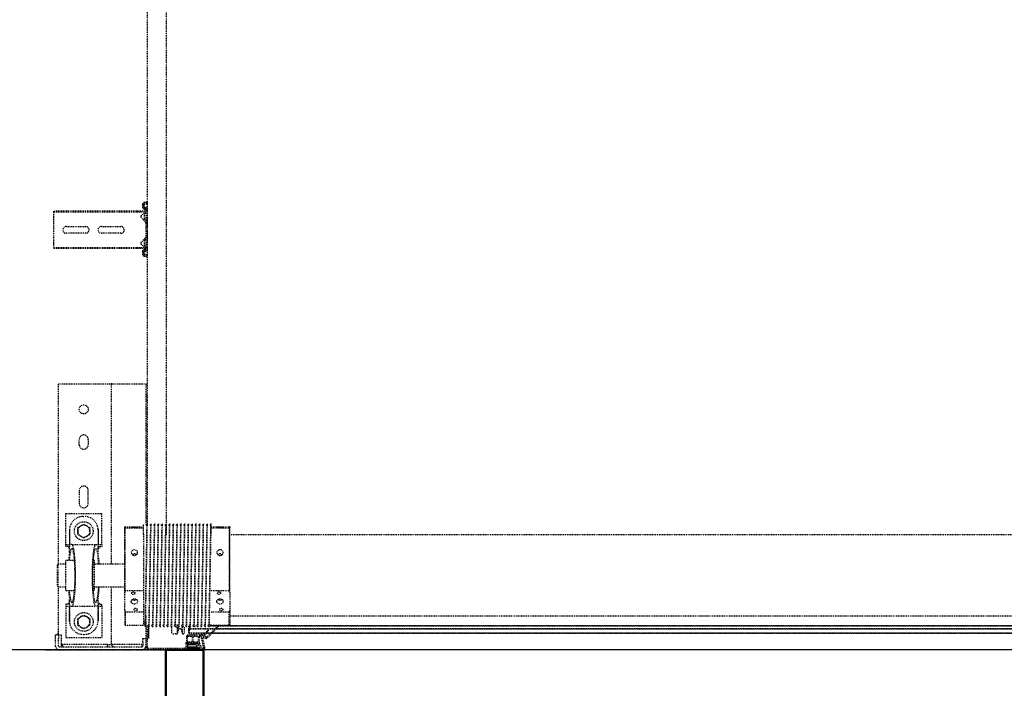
# Model space of a CAD drawing. Header units: centimetres. Extents: x 47725 to 65780, y 1899 to 12037.
# Tile 7 of 156: x 49598 to 49730, y 4523 to 4613. Entities that reach past the tile are written whole.
import ezdxf

# ---------------------------------------------------------------- set-up
doc = ezdxf.new("R2010")
doc.units = ezdxf.units.CM
doc.header["$LTSCALE"] = 0.02
doc.linetypes.add('DASHED2', pattern=[9.525, 6.35, -3.175])
doc.layers.add('CKDRZWI_', color=7, linetype='Continuous')
doc.layers.add('CKWYMIAR', color=3, linetype='Continuous')
doc.layers.add('CKPOM_POWIERZ', color=1, linetype='Continuous', plot=False)
doc.layers.add('CKSCIANY_PRZEKR', color=6, linetype='Continuous', lineweight=50)
doc.styles.get("Standard").update_dxf_attribs({"font": 'ic-simplex.shx', "width": 0.8})
doc.dimstyles.new('Kopia2 CADKON cm', dxfattribs={"dimscale": 5, "dimtxt": 3, "dimasz": 2.5, "dimexe": 1.8, "dimexo": 5, "dimgap": 0.6, "dimtad": 1, "dimrnd": 0.5, "dimtxsty": 'Standard', "dimblk1": 'OBLIQUE', "dimblk2": 'OBLIQUE', "dimsah": 1, "dimcen": 2.5, "dimadec": 1, "dimazin": 2, "dimtfac": 1, "dimtix": 1, "dimtmove": 2, "dimatfit": 3, "dimldrblk": 'OPEN30', "dimfxl": 2, "dimfxlon": 1, "dimtfill": 1, "dimtolj": 1, "dimarcsym": 0})

# ---------------------------------------------------------------- blocks, each defined once
blk = doc.blocks.new('A$7E8814B27261F1')
at = {"color": 7, "linetype": 'DASHED2', "ltscale": 10}
for p, q in [((200, 4585), (200, 4567)), ((200, 4567), (200, 4457)), ((204, 4567), (204, 4457)), ((204, 4567), (205, 4566.5)), ((205, 4572), (215, 4572)), ((205, 4568), (215, 4568)), ((220, 4564.6), (205, 4564.6)), ((207, 4564.6), (207, 4563)), ((215, 4572), (220, 4572)), ((220, 4568), (215, 4568)), ((220, 4572), (220, 4568)), ((223, 4568), (220, 4571)), ((220, 4568), (220, 4564.6)), ((220, 4568), (223, 4568)), ((221.7, 4568), (284, 4568)), ((285.5, 4570), (284, 4568.5)), ((284, 4568.5), (314, 4568.5)), ((284, 4568.5), (284, 4558.5)), ((312.5, 4570), (285.5, 4570)), ((314, 4568.5), (312.5, 4570)), ((314, 4558.5), (314, 4568.5)), ((314, 4568), (554, 4568)), ((554, 4568), (554, 4563)), ((735.3, 4575), (734.2, 4575)), ((734.2, 4463.5), (734.2, 4575)), ((735.3, 4463.5), (735.3, 4575)), ((740.4, 4575), (735.3, 4575)), ((742.2, 4575), (740.4, 4575)), ((747.8, 4575), (742.2, 4575)), ((749.7, 4575), (747.8, 4575)), ((768.6, 4575), (749.7, 4575)), ((770.5, 4575), (768.6, 4575)), ((776.1, 4575), (770.5, 4575)), ((777.8, 4575), (776.1, 4575)), ((782.9, 4575), (777.8, 4575)), ((784.1, 4575), (782.9, 4575)), ((782.9, 4463.5), (782.9, 4575)), ((784.1, 4463.5), (784.1, 4575)), ((204, 4563), (207, 4563)), ((207, 4563), (204, 4563)), ((207, 4503), (207, 4563)), ((216.5, 4558.5), (216.5, 4510.5)), ((257.9, 4558.5), (216.5, 4558.5)), ((237.5, 4553.5), (257.9, 4553.5)), ((257.9, 4553.5), (238.5, 4553.5)), ((257.9, 4558.5), (257.9, 4553.5)), ((260.5, 4558.5), (257.9, 4558.5)), ((257.9, 4553.5), (257.9, 4550.4)), ((260.5, 4553.5), (257.9, 4553.5)), ((260.5, 4553.5), (260.5, 4558.5)), ((260.5, 4553.6), (268, 4553.6)), ((279, 4558.5), (319, 4558.5)), ((279, 4558.5), (279, 4546.8)), ((319, 4546.8), (319, 4558.5)), ((330, 4553.6), (337.5, 4553.6)), ((337.5, 4553.5), (337.5, 4558.5)), ((337.5, 4558.5), (340.1, 4558.5)), ((340.1, 4553.5), (337.5, 4553.5)), ((340.1, 4558.5), (381.5, 4558.5)), ((340.1, 4558.5), (340.1, 4553.5)), ((340.1, 4550.4), (340.1, 4553.5)), ((360.5, 4553.5), (340.1, 4553.5)), ((359.5, 4553.5), (340.1, 4553.5)), ((381.5, 4558.5), (381.5, 4510.5)), ((554, 4563), (554, 4503)), ((754.6, 4532), (754.6, 4558)), ((763.6, 4558), (763.6, 4532)), ((227.8, 4534.5), (230.1, 4538.5)), ((230.1, 4538.5), (232.4, 4542.5)), ((232.4, 4542.5), (237, 4542.5)), ((237, 4542.5), (241.6, 4542.5)), ((241.6, 4542.5), (243.9, 4538.5)), ((243.9, 4538.5), (246.2, 4534.5)), ((257.9, 4550.4), (257.9, 4518.6)), ((340.1, 4550.4), (340.1, 4518.6)), ((348.8, 4534.5), (351.1, 4538.5)), ((351.1, 4538.5), (353.4, 4542.5)), ((353.4, 4542.5), (358, 4542.5)), ((358, 4542.5), (362.6, 4542.5)), ((362.6, 4542.5), (364.9, 4538.5)), ((364.9, 4538.5), (367.2, 4534.5)), ((412, 4540.5), (395, 4540.5)), ((473, 4540.5), (480, 4540.5)), ((220.5, 4535.5), (220.5, 4533.5)), ((230.1, 4530.5), (227.8, 4534.5)), ((232.4, 4526.5), (230.1, 4530.5)), ((237, 4526.5), (232.4, 4526.5)), ((241.6, 4526.5), (237, 4526.5)), ((243.9, 4530.5), (241.6, 4526.5)), ((246.2, 4534.5), (243.9, 4530.5)), ((351.1, 4530.5), (348.8, 4534.5)), ((353.4, 4526.5), (351.1, 4530.5)), ((358, 4526.5), (353.4, 4526.5)), ((362.6, 4526.5), (358, 4526.5)), ((364.9, 4530.5), (362.6, 4526.5)), ((367.2, 4534.5), (364.9, 4530.5)), ((377.5, 4535.5), (377.5, 4533.5)), ((395, 4528.5), (412, 4528.5)), ((480, 4528.5), (473, 4528.5)), ((237.5, 4515.5), (257.9, 4515.5)), ((257.9, 4515.5), (238.5, 4515.5)), ((257.9, 4515.5), (257.9, 4518.6)), ((257.9, 4515.5), (257.9, 4510.5)), ((260.5, 4515.5), (257.9, 4515.5)), ((260.5, 4515.5), (260.5, 4510.5)), ((260.5, 4515.4), (268, 4515.4)), ((279, 4522.2), (279, 4520.4)), ((279, 4520.4), (319, 4520.4)), ((284, 4520.4), (284, 4480)), ((314, 4480), (314, 4520.4)), ((319, 4520.4), (319, 4522.2)), ((330, 4515.4), (337.5, 4515.4)), ((337.5, 4515.5), (337.5, 4510.5)), ((340.1, 4515.5), (337.5, 4515.5)), ((340.1, 4518.6), (340.1, 4515.5)), ((340.1, 4515.5), (340.1, 4510.5)), ((359.5, 4515.5), (340.1, 4515.5)), ((360.5, 4515.5), (340.1, 4515.5)), ((204, 4503), (207, 4503)), ((207, 4503), (204, 4503)), ((207, 4503), (207, 4498)), ((257.9, 4510.5), (216.5, 4510.5)), ((257.9, 4510.5), (260.5, 4510.5)), ((340.1, 4510.5), (337.5, 4510.5)), ((340.1, 4510.5), (381.5, 4510.5)), ((554, 4503), (554, 4498)), ((754.6, 4485), (754.6, 4511)), ((763.6, 4511), (763.6, 4485)), ((204, 4495), (207, 4498)), ((207, 4498), (204, 4495)), ((206, 4497), (207, 4497)), ((284, 4498), (207, 4498)), ((207, 4457), (207, 4497)), ((554, 4498), (314, 4498)), ((554, 4497), (554, 4498)), ((554, 4497), (554, 4457)), ((233.5, 4480), (232.7, 4479.2)), ((250, 4479.2), (232.7, 4479.2)), ((232.7, 4479.2), (232.7, 4469.8)), ((252.7, 4480), (233.5, 4480)), ((250, 4455), (250, 4479.2)), ((252.7, 4480), (276.2, 4480)), ((276.2, 4480), (362.3, 4480)), ((278.9, 4479.2), (278.9, 4455)), ((278.9, 4479.2), (362.1, 4479.2)), ((362.1, 4455), (362.1, 4479.2)), ((362.3, 4480), (363.6, 4480)), ((363.7, 4479.2), (363.7, 4455)), ((232.7, 4464.1), (232.7, 4455)), ((734.2, 4453.4), (734.2, 4463.5)), ((735.3, 4452.5), (735.3, 4463.5)), ((782.9, 4452.5), (782.9, 4463.5)), ((784.1, 4453.4), (784.1, 4463.5)), ((200, 4457), (200, 4449)), ((200, 4449), (200, 4400.3)), ((202, 4449), (202, 4400.3)), ((203, 4452), (203, 4452.4)), ((204, 4452), (203, 4452)), ((232.1, 4450), (203, 4450)), ((207, 4457), (204, 4457)), ((204, 4452), (204, 4452.1)), ((210, 4456), (205, 4456)), ((210, 4452), (205, 4452)), ((210, 4456), (215, 4456)), ((215, 4452), (210, 4452)), ((215, 4456), (215, 4452)), ((245, 4452), (215, 4452)), ((215.3, 4450), (215.3, 4448.5)), ((215.7, 4448.5), (215.3, 4448.5)), ((215.3, 4448.5), (215.8, 4448)), ((215.7, 4450), (215.7, 4448.5)), ((232.7, 4448.5), (215.7, 4448.5)), ((215.7, 4448.5), (216.2, 4448)), ((215.8, 4448), (216.2, 4448)), ((216.2, 4448), (232.2, 4448)), ((231, 4452.7), (231, 4452.3)), ((231, 4447.7), (231, 4447.3)), ((353.9, 4455), (232.5, 4455)), ((353.9, 4455), (367, 4455)), ((554, 4452), (365.8, 4452)), ((367, 4454.8), (367, 4455)), ((367, 4449.8), (367, 4450.2)), ((636.7, 4450), (367, 4450)), ((554, 4457), (554, 4452)), ((711.3, 4450), (636.7, 4450)), ((4186.6, 4450), (711.3, 4450)), ((724.2, 4453.9), (723.7, 4450.5)), ((725.7, 4450.3), (723.7, 4450.5)), ((726.1, 4453.6), (725.7, 4450.3)), ((726.4, 4450.3), (725.7, 4450.3)), ((726.9, 4453.6), (726.4, 4450.3)), ((729.3, 4456.5), (727.1, 4456.5)), ((729.3, 4454.5), (727.1, 4454.5)), ((730, 4456.5), (729.3, 4456.5)), ((730.4, 4452.6), (730.3, 4453.6)), ((732.4, 4452.9), (732.3, 4453.9)), ((733.1, 4452.9), (733, 4453.9)), ((749.7, 4452), (733.4, 4452)), ((785.7, 4450), (733.4, 4450)), ((735.3, 4452.5), (734.2, 4453.4)), ((740.4, 4458.3), (735.3, 4452.5)), ((745.9, 4454), (737.9, 4454)), ((737.9, 4454), (737.9, 4452)), ((747.8, 4452.8), (742.2, 4458.4)), ((746.3, 4454), (745.9, 4454)), ((745.9, 4452), (745.9, 4454)), ((746.3, 4452), (746.3, 4454)), ((752, 4452), (749.7, 4452)), ((766.3, 4452), (752, 4452)), ((768.6, 4452), (766.3, 4452)), ((785.7, 4452), (768.6, 4452)), ((776.1, 4458.4), (770.5, 4452.8)), ((781.4, 4454), (773.4, 4454)), ((773.4, 4454), (773.4, 4452)), ((782.9, 4452.5), (777.8, 4458.3)), ((781.6, 4454), (781.4, 4454)), ((781.4, 4452), (781.4, 4454)), ((781.8, 4452), (781.8, 4453.8)), ((784.1, 4453.4), (782.9, 4452.5)), ((786.4, 4450), (785.7, 4450)), ((786.8, 4453.9), (786.6, 4452.9)), ((788.7, 4453.6), (788.6, 4452.6)), ((789.5, 4453.6), (789.3, 4452.6)), ((791.9, 4456.5), (789.7, 4456.5)), ((791.9, 4454.5), (789.7, 4454.5)), ((792.6, 4456.5), (791.9, 4456.5)), ((793.3, 4450.3), (792.9, 4453.6)), ((793.3, 4450.3), (795.3, 4450.5)), ((794.1, 4450.3), (793.3, 4450.3)), ((794.1, 4450.3), (796, 4450.5)), ((795.3, 4450.5), (794.9, 4453.9)), ((796, 4450.5), (795.3, 4450.5)), ((796, 4450.5), (795.6, 4453.9)), ((231, 4442.7), (231, 4442.3)), ((231, 4437.7), (231, 4437.3)), ((367, 4444.8), (367, 4445.2)), ((367, 4439.8), (367, 4440.2)), ((367, 4434.8), (367, 4435.2)), ((231, 4432.7), (231, 4432.3)), ((231, 4427.7), (231, 4427.3)), ((231, 4422.7), (231, 4422.3)), ((353, 4424.5), (636.7, 4424.5)), ((367, 4429.8), (367, 4430.2)), ((367, 4424.8), (367, 4425.2)), ((636.7, 4424.5), (711.3, 4424.5)), ((711.3, 4424.5), (4186.6, 4424.5)), ((221, 4412), (221, 4410.8)), ((226, 4408.9), (221.8, 4409.8)), ((222.4, 4410), (222.1, 4410)), ((222.2, 4417), (222.4, 4417)), ((222.4, 4417), (231.3, 4417)), ((229.3, 4410), (222.4, 4410)), ((232.1, 4408.9), (226, 4408.9)), ((232.3, 4409.1), (229.3, 4410)), ((230.2, 4411), (233.5, 4409.9)), ((231, 4417.7), (231, 4417.3)), ((231, 4412.7), (231, 4412.3)), ((231, 4407.7), (231, 4407.3)), ((367, 4419.8), (367, 4420.2)), ((367, 4414.8), (367, 4415.2)), ((367, 4409.8), (367, 4410.2)), ((208.6, 4395.3), (206.6, 4395.3)), ((208.6, 4385.3), (208.6, 4395.3)), ((208.7, 4396.1), (208.7, 4383.3)), ((217.5, 4397.8), (210.2, 4397.8)), ((210.2, 4391.1), (210.2, 4395.3)), ((211.2, 4396.3), (217, 4396.3)), ((218, 4395.3), (218, 4391.1)), ((219.5, 4377.4), (219.5, 4395.8)), ((221, 4402.2), (221, 4402)), ((221.8, 4403.2), (226, 4404.1)), ((221.8, 4403.2), (229.8, 4403.2)), ((230, 4401), (222, 4401)), ((223, 4394.5), (226.2, 4394.5)), ((232.1, 4404.1), (226, 4404.1)), ((226.2, 4394.5), (227.2, 4394.5)), ((227.2, 4393.5), (227.2, 4394.5)), ((227.2, 4394.5), (227.6, 4394.5)), ((227.6, 4394.5), (230.3, 4394.5)), ((229.8, 4403.2), (232.2, 4403.9)), ((230.3, 4393.5), (230.3, 4394.5)), ((230.3, 4394.5), (231.9, 4394.5)), ((231.1, 4402.3), (230.7, 4402.2)), ((231, 4402.7), (231, 4402.3)), ((231, 4397.7), (231, 4397.3)), ((367, 4404.8), (367, 4405.2)), ((367, 4399.8), (367, 4400.2)), ((367, 4394.8), (367, 4395.2)), ((207.8, 4381.8), (203.4, 4379.5)), ((210.2, 4383.3), (210.2, 4387.6)), ((217, 4390.1), (211.2, 4390.1)), ((211.2, 4388.6), (217, 4388.6)), ((217, 4382.3), (211.2, 4382.3)), ((218, 4387.6), (218, 4383.3)), ((221.1, 4374.5), (221.1, 4392.7)), ((221.1, 4374.5), (221.1, 4392.7)), ((221.1, 4374.5), (221.1, 4392.7)), ((221.2, 4374.5), (221.2, 4392.7)), ((221.2, 4374.5), (221.2, 4392.7)), ((222.2, 4374.5), (222.2, 4392.7)), ((223, 4393.5), (226.2, 4393.5)), ((227.2, 4393.5), (226.2, 4393.5)), ((227.2, 4393.5), (227.2, 4393.5)), ((227.2, 4360.3), (227.2, 4393.5)), ((227.6, 4393.5), (227.2, 4393.5)), ((227.6, 4393.5), (228.5, 4393.5)), ((228.8, 4393.5), (228.5, 4393.5)), ((228.5, 4393.5), (228.5, 4359)), ((231.8, 4393.5), (228.8, 4393.5)), ((231, 4392.7), (231, 4392.3)), ((231, 4387.7), (231, 4387.3)), ((231, 4382.7), (231, 4382.3)), ((231.5, 4393.5), (232, 4393.5)), ((231.8, 4393.5), (231.8, 4393.3)), ((231.8, 4389.1), (231.8, 4383.3)), ((367, 4389.8), (367, 4390.2)), ((367, 4384.8), (367, 4385.2)), ((208.5, 4380.5), (202.8, 4377.5)), ((203, 4373.3), (216.2, 4376.1)), ((203.2, 4374.8), (217, 4377.8)), ((217, 4380.8), (209.7, 4380.8)), ((216.7, 4375.5), (215.3, 4371.9)), ((215.8, 4369.7), (230.9, 4355.2)), ((217, 4371.4), (217.9, 4373.2)), ((231.5, 4356), (217.2, 4370.3)), ((218, 4379), (218, 4379.8)), ((218.1, 4373.3), (222.2, 4371.5)), ((218.7, 4374.9), (219.2, 4376.1)), ((222.6, 4372.4), (218.7, 4374.6)), ((221.1, 4374.5), (221.1, 4374.5)), ((221.1, 4374.5), (221.1, 4374.5)), ((221.2, 4374.5), (221.1, 4374.5)), ((221.2, 4374.5), (221.2, 4374.5)), ((222.2, 4374.5), (221.2, 4374.5)), ((222.1, 4372.7), (222.1, 4374.5)), ((222.1, 4374.5), (222.1, 4372.7)), ((222.1, 4372.7), (222.1, 4374.5)), ((222.1, 4365.4), (222.1, 4371.5)), ((222.1, 4371.5), (222.1, 4365.4)), ((222.1, 4365.4), (222.1, 4371.5)), ((222.2, 4372.6), (222.2, 4374.5)), ((222.2, 4372.6), (222.2, 4374.5)), ((222.2, 4365.3), (222.2, 4371.5)), ((222.2, 4365.3), (222.2, 4371.5)), ((224.1, 4370), (225.4, 4368.3)), ((225.9, 4368.7), (224.5, 4370.7)), ((231, 4377.7), (231, 4377.3)), ((231, 4372.7), (231, 4372.3)), ((231.8, 4379.1), (231.8, 4378.3)), ((231.8, 4374.1), (231.8, 4373.3)), ((231.8, 4369.1), (231.8, 4368.3)), ((367, 4379.8), (367, 4380.2)), ((367, 4374.8), (367, 4375.2)), ((367, 4369.8), (367, 4370.2)), ((222.1, 386.3), (222.1, 4363.7)), ((222.1, 4363.7), (222.1, 386.3)), ((222.1, 386.3), (222.1, 4363.7)), ((222.2, 386.4), (222.2, 4363.6)), ((222.2, 386.4), (222.2, 4363.6)), ((227.2, 391.2), (227.2, 4358.8)), ((228.5, 4357.6), (228.5, 392.4)), ((231, 4367.7), (231, 4367.3)), ((231.8, 4366.8), (231.8, 374.1)), ((232.4, 4365.8), (232.4, 385)), ((232.7, 4365), (232.7, 4355.8)), ((250, 4340.7), (250, 4365)), ((278.9, 4365), (278.9, 4340.7)), ((354.8, 4365), (367, 4365)), ((362.1, 4340.7), (362.1, 4365)), ((363.7, 4365), (363.7, 4340.7)), ((367, 4365), (367, 4365.2)), ((232.7, 4350.1), (232.7, 4340.7)), ((232.7, 4340.7), (250, 4340.7)), ((232.7, 4340.7), (233.5, 4340)), ((252.7, 4340), (233.5, 4340)), ((245, 4340), (245, 410)), ((276.2, 4340), (252.7, 4340)), ((276.2, 4340), (362.3, 4340)), ((362.1, 4340.7), (278.9, 4340.7)), ((353, 410), (353, 4340)), ((363.6, 4340), (362.3, 4340))]:
    blk.add_line(p, q, dxfattribs=at)
at = {"color": 7, "linetype": 'Continuous', "ltscale": 10}
for p, q in [((200, 4400.3), (200, 4388.6)), ((200.9, 4398.2), (201.7, 4397.4)), ((201.5, 4394.7), (201.2, 4393.2)), ((202, 4396.7), (202, 4385.3)), ((202.3, 4399.6), (203.1, 4398.8)), ((204, 4396.7), (204, 4385.3)), ((206.6, 4385.3), (206.6, 4395.3)), ((200.5, 4389.3), (199.7, 4388.1)), ((199.7, 4387.5), (200.5, 4388.3)), ((199.7, 4388.1), (199.7, 4387.5)), ((200.5, 4385.3), (199.7, 4384.1)), ((199.7, 4383.5), (200.5, 4384.3)), ((199.7, 4384.1), (199.7, 4383.5)), ((200.5, 4381.3), (199.7, 4380.1)), ((200, 4387.8), (200, 4384.6)), ((200, 4383.8), (200, 4380.6)), ((200.2, 4392.2), (200.1, 4391.6)), ((200.1, 4391.6), (201, 4392.2)), ((201.2, 4393.2), (200.2, 4392.2)), ((201, 4392.2), (200.5, 4389.3)), ((200.5, 4388.3), (200.5, 4385.3)), ((200.5, 4384.3), (200.5, 4381.3)), ((202, 4380.3), (202, 4385.3)), ((199.7, 4379.5), (200.5, 4380.3)), ((199.7, 4380.1), (199.7, 4379.5)), ((200, 4379.8), (200, 4375)), ((200.5, 4380.3), (200.5, 4375.3)), ((202, 4376.1), (202, 4375.8))]:
    blk.add_line(p, q, dxfattribs=at)
at = {"color": 7, "linetype": 'DASHED2', "ltscale": 10}
for centre, radius in [((237, 4534.5), 12.5), ((358, 4534.5), 12.5), ((520, 4534.5), 6)]:
    blk.add_circle(centre, radius, dxfattribs=at)
for centre, radius, start, end in [((205, 4567), 5, 90, 180), ((205, 4567), 1, 90, 180), ((238.5, 4535.5), 18, 93.1972, 180), ((238.5, 4535.5), 18, 90, 93.1972), ((359.5, 4535.5), 18, 86.8028, 90), ((359.5, 4535.5), 18, 0, 86.8028), ((759.1, 4558), 4.5, 0, 180), ((237, 4534.5), 8, 150, 210), ((237, 4534.5), 8, 90, 150), ((237, 4534.5), 8, 30, 90), ((237, 4534.5), 8, 330, 30), ((358, 4534.5), 8, 150, 210), ((358, 4534.5), 8, 90, 150), ((358, 4534.5), 8, 30, 90), ((358, 4534.5), 8, 330, 30), ((395, 4534.5), 6, 90, 270), ((412, 4534.5), 6, 270, 90), ((473, 4534.5), 6, 90, 270), ((480, 4534.5), 6, 270, 90), ((238.5, 4533.5), 18, 180, 266.8028), ((237, 4534.5), 8, 210, 270), ((237, 4534.5), 8, 270, 330), ((358, 4534.5), 8, 210, 270), ((358, 4534.5), 8, 270, 330), ((359.5, 4533.5), 18, 273.1972, 0), ((759.1, 4532), 4.5, 180, 0), ((238.5, 4533.5), 18, 266.8028, 270), ((359.5, 4533.5), 18, 270, 273.1972), ((759.1, 4511), 4.5, 0, 180), ((266.3, 4426.3), 55.3, 104.2053, 107.0848), ((262.6, 4426.3), 55.3, 72.9152, 75.7947), ((382.5, 4475.6), 20.7, 167.7246, 169.8445), ((343.4, 4475.6), 20.7, 10.1555, 12.2754), ((759.1, 4485), 4.5, 180, 0), ((205, 4457), 5, 180, 270), ((203, 4449), 3, 90, 180), ((203, 4449), 1, 90, 180), ((205, 4457), 1, 180, 270), ((230, 4449.9), 2.39, 270.2737, 342.8551), ((1137, 50069.1), 45625.4, 268.86217, 269.03289), ((1007.4, 42977), 38532.5, 268.8455, 269.04765), ((1137, 50064.1), 45625.4, 268.86217, 269.03289), ((1007.4, 42972), 38532.5, 268.8455, 269.04765), ((391, 6390.4), 1935.7, 268.9006, 269.2866), ((-408.8, 42981.4), 38534.5, 271.15341, 271.15352), ((-408.8, 42976.4), 38534.5, 271.15341, 271.15352), ((741.3, 4457.5), 1.2, 45, 139), ((749.7, 4454.7), 2.7, 225, 270), ((768.6, 4454.7), 2.7, 270, 315), ((776.9, 4457.5), 1.2, 41, 135), ((230, 4444.9), 2.39, 270.2737, 342.8551), ((230, 4439.9), 2.39, 270.2737, 342.8551), ((230, 4434.9), 2.39, 270.2737, 342.8551), ((1137, 50059.1), 45625.4, 268.86217, 269.03289), ((1007.4, 42967), 38532.5, 268.8455, 269.04765), ((1137, 50054.1), 45625.4, 268.86217, 269.03289), ((1007.4, 42962), 38532.5, 268.8455, 269.04765), ((-408.8, 42971.4), 38534.5, 271.15341, 271.15352), ((-408.8, 42966.4), 38534.5, 271.15341, 271.15352), ((-408.8, 42961.4), 38534.5, 271.15341, 271.15352), ((230, 4429.9), 2.39, 270.2737, 342.8551), ((230, 4424.9), 2.39, 270.2737, 342.8551), ((1137, 50049.1), 45625.4, 268.86217, 269.03289), ((1007.4, 42957), 38532.5, 268.8455, 269.04765), ((1137, 50044.1), 45625.4, 268.86217, 269.03289), ((1007.4, 42952), 38532.5, 268.8455, 269.04765), ((1137, 50039.1), 45625.4, 268.86217, 269.03289), ((1007.4, 42947), 38532.5, 268.8455, 269.04765), ((-408.8, 42956.4), 38534.5, 271.15341, 271.15352), ((-408.8, 42951.4), 38534.5, 271.15341, 271.15352), ((222, 4410.8), 1, 180, 258.1351), ((222.1, 4411), 1, 180.0163, 258.4234), ((222.1, 4411), 1.02, 258.5649, 270.1313), ((230, 4419.9), 2.39, 270.2737, 342.8551), ((230, 4414.9), 2.39, 270.2737, 342.8551), ((230, 4409.9), 2.39, 270.2737, 342.8551), ((1137, 50034.1), 45625.4, 268.86217, 269.03289), ((1007.4, 42942), 38532.5, 268.8455, 269.04765), ((1137, 50029.1), 45625.4, 268.86217, 269.03289), ((1007.4, 42937), 38532.5, 268.8455, 269.04765), ((1137, 50024.1), 45625.4, 268.86217, 269.03289), ((1007.4, 42932), 38532.5, 268.8455, 269.04765), ((-408.8, 42946.4), 38534.5, 271.15341, 271.15352), ((-408.8, 42941.4), 38534.5, 271.15341, 271.15352), ((-408.8, 42936.4), 38534.5, 271.15341, 271.15352), ((207.6, 4396.1), 2.6, 51.3053, 156.0835), ((207.6, 4396.1), 1.1, 0, 156.0835), ((210.2, 4399.3), 1.5, 231.3053, 270), ((211.2, 4395.3), 1, 90, 180), ((217, 4395.3), 1, 0, 90), ((217.5, 4395.8), 2, 0, 90), ((222, 4402.2), 1, 101.8649, 180), ((222, 4402), 1, 180, 270), ((222.9, 4392.7), 1.8, 90, 180), ((222.9, 4392.7), 1.8, 90, 180), ((222.9, 4392.7), 1.8, 90, 180), ((223, 4392.7), 1.8, 90, 180), ((223, 4392.7), 1.8, 90, 180), ((230, 4404.9), 2.39, 270.2737, 342.8551), ((230, 4399.9), 2.39, 270.2737, 342.8551), ((230, 4394.9), 2.39, 270.2737, 342.8551), ((1137, 50019.1), 45625.4, 268.86217, 269.03289), ((1007.4, 42927), 38532.5, 268.8455, 269.04765), ((1137, 50014.1), 45625.4, 268.86217, 269.03289), ((1007.4, 42922), 38532.5, 268.8455, 269.04765), ((-408.8, 42931.5), 38534.5, 271.15341, 271.15352), ((-408.8, 42926.5), 38534.5, 271.15341, 271.15352), ((-408.8, 42921.5), 38534.5, 271.15341, 271.15352), ((205.3, 4385.3), 3.3, 180, 0), ((207, 4383.3), 1.66, 297.9392, 0), ((211.2, 4391.1), 1, 180, 270), ((211.2, 4387.6), 1, 90, 180), ((211.2, 4383.3), 1, 180, 270), ((217, 4391.1), 1, 270, 0), ((217, 4387.6), 1, 0, 90), ((217, 4383.3), 1, 270, 0), ((223, 4392.7), 0.8, 90, 180), ((230, 4389.9), 2.39, 270.2737, 342.8551), ((230, 4384.9), 2.39, 270.2737, 342.8551), ((1137, 50009.1), 45625.4, 268.86217, 269.03289), ((1007.4, 42917), 38532.5, 268.8455, 269.04765), ((1137, 50004.1), 45625.4, 268.86217, 269.03289), ((1007.4, 42912), 38532.5, 268.8455, 269.04765), ((1137, 49999.1), 45625.4, 268.86217, 269.03289), ((1007.4, 42907), 38532.5, 268.8455, 269.04765), ((-408.8, 42916.5), 38534.5, 271.15341, 271.15352), ((-408.8, 42911.5), 38534.5, 271.15341, 271.15352), ((209.7, 4378.3), 2.52, 90, 117.9392), ((217.2, 4371.2), 2, 159.5499, 226.1452), ((216.3, 4375.7), 0.441, 339.5499, 102.1704), ((217.9, 4371), 1, 155, 225), ((217, 4379.8), 1, 0, 90), ((216.7, 4379), 1.27, 282.1797, 0), ((218, 4373.1), 0.2, 66, 155), ((218.8, 4374.8), 0.2, 155, 240), ((216.5, 4377.4), 3, 335, 0), ((220.1, 4366.9), 5, 38.3186, 66), ((219.6, 4367.2), 6, 35, 60), ((225.6, 4368.5), 0.301, 218.3186, 31.6814), ((230, 4379.9), 2.39, 270.2737, 342.8551), ((230, 4374.9), 2.39, 270.2737, 342.8551), ((230, 4369.9), 2.39, 270.2737, 342.8551), ((1137, 49994.1), 45625.4, 268.86217, 269.03289), ((1007.4, 42902), 38532.5, 268.8455, 269.04765), ((1137, 49989.1), 45625.4, 268.86217, 269.03289), ((1007.4, 42897), 38532.5, 268.8455, 269.04765), ((-408.8, 42906.5), 38534.5, 271.15341, 271.15352), ((-408.8, 42901.5), 38534.5, 271.15341, 271.15352), ((-408.8, 42896.5), 38534.5, 271.15341, 271.15352), ((231.1, 4355.7), 0.5, 240.5251, 45), ((1137, 49984.1), 45625.4, 268.86217, 269.03289), ((1010.7, 42859.1), 38499.7, 268.83952, 269.02372), ((266.3, 4393.7), 55.3, 252.9152, 255.7947), ((262.6, 4393.7), 55.3, 284.2053, 287.0848), ((382.5, 4344.4), 20.7, 190.1555, 192.2754), ((343.4, 4344.4), 20.7, 347.7246, 349.8445)]:
    blk.add_arc(centre, radius, start, end, dxfattribs=at)
at = {"color": 7, "linetype": 'Continuous', "ltscale": 10}
for centre, radius, start, end in [((203, 4400.3), 3, 180, 225), ((202.2, 4394.6), 0.749, 104.88, 170), ((201, 4396.7), 1, 0, 45), ((203, 4400.3), 1, 180, 225), ((201, 4396.7), 3, 0, 45), ((205.9, 4396.8), 0.75, 156.0835, 336.0835), ((205.3, 4385.3), 1.3, 180, 0), ((202.6, 4375.3), 2.08, 180, 282.1704), ((202.9, 4380.3), 0.921, 180, 297.9392), ((203.5, 4376.1), 1.53, 117.9392, 180), ((203, 4375.8), 1.01, 180, 282.1797)]:
    blk.add_arc(centre, radius, start, end, dxfattribs=at)
at = {"color": 7, "linetype": 'DASHED2', "ltscale": 10}
for centre, major_axis, ratio, start_param, end_param in [((299, 4550.4), (-36.1, 0), 0.118535, 5.29957, 6.283185), ((299, 4550.4), (-36.1, 0), 0.118535, 0, 4.125208), ((299, 4550.4), (-41.1, 0), 0.118535, 5.220603, 5.56644), ((299, 4550.4), (-41.1, 0), 0.118535, 3.858338, 4.204175), ((299, 4550.4), (-41.1, 0), 0.118535, 0, 3.141593), ((299, 4518.6), (-41.1, 0), 0.118535, 3.141593, 6.283185), ((299, 4518.6), (-36.1, 0), 0.118535, 1.999302, 6.283185), ((299, 4518.6), (-36.1, 0), 0.118535, 0, 1.14229), ((299, 4518.6), (-41.1, 0), 0.118535, 0.716745, 1.197203), ((299, 4518.6), (-41.1, 0), 0.118535, 1.94439, 2.424847), ((727.1, 4453.5), (0, 3), 0.999962, 0, 1.448623), ((727.1, 4453.5), (0, 1), 0.999962, 0, 1.448623), ((727.9, 4453.5), (0, 1), 0.999962, 0, 1.448623), ((729.3, 4453.5), (0, -3), 0.999962, 1.692969, 3.141593), ((729.3, 4453.5), (0, -1), 0.999962, 1.692969, 3.141593), ((730, 4453.5), (0, -3), 0.999962, 1.692969, 3.141593), ((733.4, 4453), (0, -3), 0.999962, 4.834562, 6.283185), ((733.4, 4453), (0, -1), 0.999962, 4.834562, 6.283185), ((734.1, 4453), (0, -1), 0.999962, 4.834562, 6.283185), ((785.7, 4453), (0, 1), 0.999962, 3.141593, 4.590216), ((785.7, 4453), (0, 3), 0.999962, 3.141593, 4.590216), ((786.4, 4453), (0, 3), 0.999962, 3.141593, 4.590216), ((789.7, 4453.5), (0, 3), 0.999962, 0, 1.448623), ((789.7, 4453.5), (0, 1), 0.999962, 0, 1.448623), ((790.5, 4453.5), (0, 1), 0.999962, 0, 1.448623), ((791.9, 4453.5), (0, -3), 0.999962, 1.692969, 3.141593), ((791.9, 4453.5), (0, -1), 0.999962, 1.692969, 3.141593), ((792.6, 4453.5), (0, -3), 0.999962, 1.692969, 3.141593), ((221, 4433), (0, 21), 0.011029, 3.141593, 3.592619), ((221.2, 4397), (0, 19), 0.011029, 0, 0.451027), ((225.5, 4406.5), (0, -2.5), 0.999939, 0.207082, 2.934511), ((230, 4402.2), (-0.309, 0.951), 0.758341, 4.470902, 6.084162), ((230.1, 4365), (0, -2.5), 0.998907, 1.564072, 2.731226)]:
    blk.add_ellipse(centre, major_axis=major_axis, ratio=ratio, start_param=start_param, end_param=end_param, dxfattribs=at)
for centre, major_axis, ratio in [((253.5, 4465.5), (0, 2.1), 0.841709), ((264.4, 4467), (0, 4.25), 0.841709), ((275.4, 4468.5), (0, 2.1), 0.841709), ((362.3, 4465.5), (0, -2.1), 0.04674), ((362.9, 4467), (0, 4.25), 0.04674), ((363.5, 4468.5), (0, -2.1), 0.04674), ((264.4, 4353), (0, 4.25), 0.841709), ((275.4, 4354.5), (0, -2.1), 0.841709), ((362.9, 4353), (0, 4.25), 0.04674), ((363.5, 4354.5), (0, -2.1), 0.04674), ((253.5, 4351.5), (0, -2.1), 0.841709), ((362.3, 4351.5), (0, -2.1), 0.04674)]:
    blk.add_ellipse(centre, major_axis=major_axis, ratio=ratio, dxfattribs=at)
for points in [[(264.4, 4553.5), (263.1, 4554.1), (261.8, 4554.7), (260.5, 4555.3)], [(337.5, 4555.3), (336, 4554.6), (334.5, 4553.9), (333, 4553.3)], [(264.4, 4515.5), (263.1, 4514.9), (261.8, 4514.3), (260.5, 4513.7)], [(337.5, 4513.7), (336.1, 4514.3), (334.8, 4514.9), (333.4, 4515.6)], [(232.7, 4469.9), (232.7, 4469.1), (232.8, 4468.1), (232.8, 4467)], [(232.8, 4467), (232.8, 4465.9), (232.7, 4464.9), (232.7, 4464.1)], [(326.6, 4464.1), (327.2, 4464.9), (327.6, 4465.9), (327.6, 4467)], [(327.6, 4467), (327.6, 4468.1), (327.3, 4469.1), (326.7, 4469.9)], [(367, 4450.2), (367, 4450.2), (367, 4450.2), (366.9, 4450.2)], [(367, 4445.2), (367, 4445.2), (367, 4445.2), (366.9, 4445.2)], [(367, 4440.2), (367, 4440.2), (367, 4440.2), (366.9, 4440.2)], [(367, 4435.2), (367, 4435.2), (367, 4435.2), (366.9, 4435.2)], [(367, 4430.2), (367, 4430.2), (367, 4430.2), (366.9, 4430.2)], [(367, 4425.2), (367, 4425.2), (367, 4425.2), (366.9, 4425.2)], [(367, 4420.2), (367, 4420.2), (367, 4420.2), (366.9, 4420.2)], [(367, 4415.2), (367, 4415.2), (367, 4415.2), (366.9, 4415.2)], [(367, 4410.2), (367, 4410.2), (367, 4410.2), (366.9, 4410.2)], [(367, 4405.2), (367, 4405.2), (367, 4405.2), (366.9, 4405.2)], [(367, 4400.2), (367, 4400.2), (367, 4400.2), (366.9, 4400.2)], [(367, 4395.2), (367, 4395.2), (367, 4395.2), (366.9, 4395.2)], [(367, 4390.2), (367, 4390.2), (367, 4390.2), (366.9, 4390.2)], [(367, 4385.2), (367, 4385.2), (367, 4385.2), (366.9, 4385.2)], [(367, 4380.2), (367, 4380.2), (367, 4380.2), (366.9, 4380.2)], [(367, 4375.2), (367, 4375.2), (367, 4375.2), (366.9, 4375.2)], [(367, 4370.2), (367, 4370.2), (367, 4370.2), (366.9, 4370.2)], [(232.7, 4355.9), (232.7, 4355.1), (232.8, 4354.1), (232.8, 4353)], [(327.6, 4353), (327.6, 4354.1), (327.3, 4355.1), (326.7, 4355.9)], [(367, 4365.2), (367, 4365.2), (367, 4365.2), (366.9, 4365.2)], [(232.8, 4353), (232.8, 4351.9), (232.7, 4350.9), (232.7, 4350.1)], [(326.6, 4350.1), (327.2, 4350.9), (327.6, 4351.9), (327.6, 4353)]]:
    blk.add_open_spline(points, degree=3, dxfattribs=at)
for points, knots in [([(267.1, 4469.8), (266.5, 4469), (266.2, 4468), (266.2, 4466), (266.5, 4465), (267.1, 4464.2)], [0.384709, 0.384709, 0.384709, 0.384709, 0.5, 0.5, 0.6138838, 0.6138838, 0.6138838, 0.6138838]), ([(333.1, 4467), (333.1, 4465.9), (332.7, 4464.8), (331.4, 4463.2), (330.4, 4462.8), (328.4, 4462.7), (327.4, 4463.2), (326, 4464.8), (325.6, 4465.9), (325.6, 4468.1), (326, 4469.2), (327.4, 4470.8), (328.4, 4471.2), (330.4, 4471.3), (331.4, 4470.8), (332.7, 4469.2), (333.1, 4468.1), (333.1, 4467)], [0, 0, 0, 0, 0.125, 0.125, 0.25, 0.25, 0.375, 0.375, 0.5, 0.5, 0.625, 0.625, 0.75, 0.75, 0.875, 0.875, 1, 1, 1, 1]), ([(367.9, 4450), (367.9, 4450), (367.9, 4450), (367.9, 4450), (367.8, 4450), (367.7, 4450), (367.4, 4450.1), (366.8, 4450.2), (366.2, 4450.7), (365.8, 4451.3), (365.7, 4451.6), (365.7, 4451.7)], [0.1861249, 0.1861249, 0.1861249, 0.1861249, 0.2261769, 0.4214762, 0.4724045, 0.5083702, 0.5480959, 0.6471273, 0.8033109, 0.9563027, 1, 1, 1, 1]), ([(367.9, 4445), (367.9, 4445), (367.9, 4445), (367.9, 4445), (367.8, 4445), (367.7, 4445), (367.4, 4445.1), (366.8, 4445.2), (366.2, 4445.7), (365.8, 4446.3), (365.7, 4446.6), (365.7, 4446.7)], [0.1861249, 0.1861249, 0.1861249, 0.1861249, 0.2261769, 0.4214762, 0.4724045, 0.5083702, 0.5480959, 0.6471273, 0.8033109, 0.9563027, 1, 1, 1, 1]), ([(367.9, 4440), (367.9, 4440), (367.9, 4440), (367.9, 4440), (367.8, 4440), (367.7, 4440), (367.4, 4440.1), (366.8, 4440.2), (366.2, 4440.7), (365.8, 4441.3), (365.7, 4441.6), (365.7, 4441.7)], [0.1861249, 0.1861249, 0.1861249, 0.1861249, 0.2261769, 0.4214762, 0.4724045, 0.5083702, 0.5480959, 0.6471273, 0.8033109, 0.9563027, 1, 1, 1, 1]), ([(367.9, 4435), (367.9, 4435), (367.9, 4435), (367.9, 4435), (367.8, 4435), (367.7, 4435), (367.4, 4435.1), (366.8, 4435.2), (366.2, 4435.7), (365.8, 4436.3), (365.7, 4436.6), (365.7, 4436.7)], [0.1861249, 0.1861249, 0.1861249, 0.1861249, 0.2261769, 0.4214762, 0.4724045, 0.5083702, 0.5480959, 0.6471273, 0.8033109, 0.9563027, 1, 1, 1, 1]), ([(367.9, 4430), (367.9, 4430), (367.9, 4430), (367.9, 4430), (367.8, 4430), (367.7, 4430), (367.4, 4430.1), (366.8, 4430.2), (366.2, 4430.7), (365.8, 4431.3), (365.7, 4431.6), (365.7, 4431.7)], [0.1861249, 0.1861249, 0.1861249, 0.1861249, 0.2261769, 0.4214762, 0.4724045, 0.5083702, 0.5480959, 0.6471273, 0.8033109, 0.9563027, 1, 1, 1, 1]), ([(367.9, 4425), (367.9, 4425), (367.9, 4425), (367.9, 4425), (367.8, 4425), (367.7, 4425), (367.4, 4425.1), (366.8, 4425.2), (366.2, 4425.7), (365.8, 4426.3), (365.7, 4426.6), (365.7, 4426.7)], [0.1861249, 0.1861249, 0.1861249, 0.1861249, 0.2261769, 0.4214762, 0.4724045, 0.5083702, 0.5480959, 0.6471273, 0.8033109, 0.9563027, 1, 1, 1, 1]), ([(367.9, 4420), (367.9, 4420), (367.9, 4420), (367.9, 4420), (367.8, 4420), (367.7, 4420), (367.4, 4420.1), (366.8, 4420.2), (366.2, 4420.7), (365.8, 4421.3), (365.7, 4421.6), (365.7, 4421.7)], [0.1861249, 0.1861249, 0.1861249, 0.1861249, 0.2261769, 0.4214762, 0.4724045, 0.5083702, 0.5480959, 0.6471273, 0.8033109, 0.9563027, 1, 1, 1, 1]), ([(229.3, 4410), (229.4, 4410), (229.5, 4410), (229.7, 4410.1), (229.8, 4410.2), (230, 4410.4), (230, 4410.5), (230.1, 4410.7), (230.2, 4410.9), (230.2, 4411)], [0, 0, 0, 0, 0.25, 0.25, 0.5, 0.5, 0.75, 0.75, 1, 1, 1, 1]), ([(367.9, 4415), (367.9, 4415), (367.9, 4415), (367.9, 4415), (367.8, 4415), (367.7, 4415), (367.4, 4415.1), (366.8, 4415.2), (366.2, 4415.7), (365.8, 4416.3), (365.7, 4416.6), (365.7, 4416.7)], [0.1861249, 0.1861249, 0.1861249, 0.1861249, 0.2261769, 0.4214762, 0.4724045, 0.5083702, 0.5480959, 0.6471273, 0.8033109, 0.9563027, 1, 1, 1, 1]), ([(367.9, 4410), (367.9, 4410), (367.9, 4410), (367.9, 4410), (367.8, 4410), (367.7, 4410), (367.4, 4410.1), (366.8, 4410.2), (366.2, 4410.7), (365.8, 4411.3), (365.7, 4411.6), (365.7, 4411.7)], [0.1861249, 0.1861249, 0.1861249, 0.1861249, 0.2261769, 0.4214762, 0.4724045, 0.5083702, 0.5480959, 0.6471273, 0.8033109, 0.9563027, 1, 1, 1, 1]), ([(367.9, 4405), (367.9, 4405), (367.9, 4405), (367.9, 4405), (367.8, 4405), (367.7, 4405), (367.4, 4405.1), (366.8, 4405.2), (366.2, 4405.7), (365.8, 4406.3), (365.7, 4406.6), (365.7, 4406.7)], [0.1861249, 0.1861249, 0.1861249, 0.1861249, 0.2261769, 0.4214762, 0.4724045, 0.5083702, 0.5480959, 0.6471273, 0.8033109, 0.9563027, 1, 1, 1, 1]), ([(367.9, 4400), (367.9, 4400), (367.9, 4400), (367.9, 4400), (367.8, 4400), (367.7, 4400), (367.4, 4400.1), (366.8, 4400.2), (366.2, 4400.7), (365.8, 4401.3), (365.7, 4401.6), (365.7, 4401.7)], [0.1861249, 0.1861249, 0.1861249, 0.1861249, 0.2261769, 0.4214762, 0.4724045, 0.5083702, 0.5480959, 0.6471273, 0.8033109, 0.9563027, 1, 1, 1, 1]), ([(367.9, 4395), (367.9, 4395), (367.9, 4395), (367.9, 4395), (367.8, 4395), (367.7, 4395), (367.4, 4395.1), (366.8, 4395.2), (366.2, 4395.7), (365.8, 4396.3), (365.7, 4396.6), (365.7, 4396.7)], [0.1861249, 0.1861249, 0.1861249, 0.1861249, 0.2261769, 0.4214762, 0.4724045, 0.5083702, 0.5480959, 0.6471273, 0.8033109, 0.9563027, 1, 1, 1, 1]), ([(367.9, 4390), (367.9, 4390), (367.9, 4390), (367.9, 4390), (367.8, 4390), (367.7, 4390), (367.4, 4390.1), (366.8, 4390.3), (366.2, 4390.7), (365.8, 4391.3), (365.7, 4391.6), (365.7, 4391.7)], [0.1861249, 0.1861249, 0.1861249, 0.1861249, 0.2261769, 0.4214762, 0.4724045, 0.5083702, 0.5480959, 0.6471273, 0.8033109, 0.9563027, 1, 1, 1, 1]), ([(367.9, 4385), (367.9, 4385), (367.9, 4385), (367.9, 4385), (367.8, 4385), (367.7, 4385), (367.4, 4385.1), (366.8, 4385.3), (366.2, 4385.7), (365.8, 4386.3), (365.7, 4386.6), (365.7, 4386.7)], [0.1861249, 0.1861249, 0.1861249, 0.1861249, 0.2261769, 0.4214762, 0.4724045, 0.5083702, 0.5480959, 0.6471273, 0.8033109, 0.9563027, 1, 1, 1, 1]), ([(367.9, 4380), (367.9, 4380), (367.9, 4380), (367.9, 4380), (367.8, 4380), (367.7, 4380), (367.4, 4380.1), (366.8, 4380.3), (366.2, 4380.7), (365.8, 4381.3), (365.7, 4381.6), (365.7, 4381.7)], [0.1861249, 0.1861249, 0.1861249, 0.1861249, 0.2261769, 0.4214762, 0.4724045, 0.5083702, 0.5480959, 0.6471273, 0.8033109, 0.9563027, 1, 1, 1, 1]), ([(367.9, 4375), (367.9, 4375), (367.9, 4375), (367.9, 4375), (367.8, 4375), (367.7, 4375), (367.4, 4375.1), (366.8, 4375.3), (366.2, 4375.7), (365.8, 4376.3), (365.7, 4376.6), (365.7, 4376.7)], [0.1861249, 0.1861249, 0.1861249, 0.1861249, 0.2261769, 0.4214762, 0.4724045, 0.5083702, 0.5480959, 0.6471273, 0.8033109, 0.9563027, 1, 1, 1, 1]), ([(367.9, 4370), (367.9, 4370), (367.9, 4370), (367.9, 4370), (367.8, 4370), (367.7, 4370), (367.4, 4370.1), (366.8, 4370.3), (366.2, 4370.7), (365.8, 4371.3), (365.7, 4371.6), (365.7, 4371.7)], [0.1861249, 0.1861249, 0.1861249, 0.1861249, 0.2261769, 0.4214762, 0.4724045, 0.5083702, 0.5480959, 0.6471273, 0.8033109, 0.9563027, 1, 1, 1, 1]), ([(267.1, 4355.8), (266.5, 4355), (266.2, 4354), (266.2, 4352), (266.5, 4351), (267.1, 4350.2)], [0.384709, 0.384709, 0.384709, 0.384709, 0.5, 0.5, 0.6138838, 0.6138838, 0.6138838, 0.6138838]), ([(333.1, 4353), (333.1, 4351.9), (332.7, 4350.8), (331.4, 4349.2), (330.4, 4348.8), (328.4, 4348.7), (327.4, 4349.2), (326, 4350.8), (325.6, 4351.9), (325.6, 4354.1), (326, 4355.2), (327.4, 4356.8), (328.4, 4357.2), (330.4, 4357.3), (331.4, 4356.8), (332.7, 4355.2), (333.1, 4354.1), (333.1, 4353)], [0, 0, 0, 0, 0.125, 0.125, 0.25, 0.25, 0.375, 0.375, 0.5, 0.5, 0.625, 0.625, 0.75, 0.75, 0.875, 0.875, 1, 1, 1, 1]), ([(367.9, 4365), (367.9, 4365), (367.9, 4365), (367.9, 4365), (367.8, 4365), (367.7, 4365), (367.4, 4365.1), (366.8, 4365.3), (366.2, 4365.7), (365.8, 4366.3), (365.7, 4366.6), (365.7, 4366.7)], [0, 0, 0, 0, 0.226177, 0.421476, 0.472405, 0.50837, 0.548096, 0.647127, 0.803311, 0.956303, 1, 1, 1, 1])]:
    blk.add_open_spline(points, degree=3, knots=knots, dxfattribs=at)
blk = doc.blocks.new('_OBLIQUE')
at = {"color": 0, "linetype": 'ByBlock'}
blk.add_line((-0.5, -0.5), (0.5, 0.5), dxfattribs=at)
blk = doc.blocks.new('*D278')
at = {"layer": 'CKWYMIAR', "color": 0, "lineweight": -2}
for p, q in [((49811.86, 5776.6), (49830.86, 5776.6)), ((49821.86, 4514.63), (49821.86, 5776.6)), ((49811.86, 4514.63), (49830.86, 4514.63))]:
    blk.add_line(p, q, dxfattribs=at)
at = {"layer": 'CKWYMIAR', "color": 0, "lineweight": -2, "xscale": 12.5, "yscale": 12.5, "zscale": 12.5}
for p, rotation in [((49821.86, 5776.6), 90), ((49821.86, 4514.63), 270)]:
    blk.add_blockref('_OBLIQUE', p, dxfattribs=dict(at, rotation=rotation))
at = {"layer": 'CKWYMIAR', "color": 0, "lineweight": -3, "insert": (49811.36, 5196.33), "char_height": 15, "attachment_point": 5, "rotation": 90, "bg_fill": 3, "box_fill_scale": 1.1, "bg_fill_color": 256, "bg_fill_true_color": 13158600, "bg_fill_transparency": 0}
blk.add_mtext('\\A1;1262', dxfattribs=at)
blk = doc.blocks.new('_Open30')
at = {"color": 0, "linetype": 'ByBlock', "lineweight": -2}
for p, q in [((-1, 0.268), (0, 0)), ((0, 0), (-1, -0.268)), ((0, 0), (-1, 0))]:
    blk.add_line(p, q, dxfattribs=at)

msp = doc.modelspace()

# ---------------------------------------------------------------- linework, layer by layer
at = {"layer": 'CKPOM_POWIERZ'}
msp.add_lwpolyline([(49578.82, 5762.604), (51065.82, 5762.604), (51065.82, 4528.604), (49578.82, 4528.604)], close=True, dxfattribs=at)
at = {"layer": 'CKSCIANY_PRZEKR'}
msp.add_lwpolyline([(49622.929, 4509.604), (49622.929, 4528.604), (49617.929, 4528.604), (49617.929, 4514.604)], dxfattribs=at)

# ---------------------------------------------------------------- block references
at = {"layer": 'CKDRZWI_', "xscale": 0.1, "yscale": 0.1, "zscale": 0.1, "rotation": 89.99999999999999}
msp.add_blockref('A$7E8814B27261F1', (50060.429, 4508.604), dxfattribs=at)

# ---------------------------------------------------------------- next in the draw order: dimensions: what is measured, and where the dimension line sits
at = {"layer": 'CKWYMIAR', "lineweight": -3}
dim = msp.add_linear_dim(base=(49821.856, 5776.604), p1=(49601.929, 4514.625), p2=(49601.929, 5776.604), angle=90, dimstyle='Kopia2 CADKON cm', override={"dimtxt": 3, "dimfxl": 2, "dimfxlon": 1, "dimtfill": 1, "dimtfillclr": 0}, dxfattribs=at)
dim.commit()
dim.dimension.update_dxf_attribs({"geometry": '*D278', "text_midpoint": (49811.356, 5196.334), "dimtype": 160})

doc.saveas('drawing.dxf')
